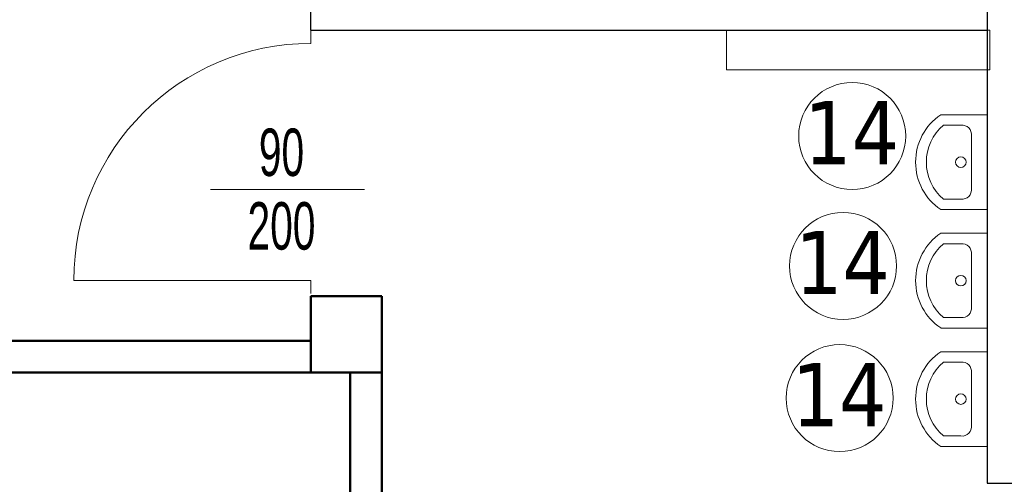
# Model space of a CAD drawing. Header units: millimetres. Extents: x 72202 to 304796, y 21658 to 519946.
# Tile 73 of 93: x 195681 to 196055, y 231633 to 231810. Entities that reach past the tile are written whole.
import ezdxf

# ---------------------------------------------------------------- set-up
doc = ezdxf.new("R2010")
doc.units = ezdxf.units.MM
for name, color, linetype, lineweight in [('DRZWI I OKNA OPISY', 30, 'Continuous', 9), ('linia - gruba - projektowana', 170, 'Continuous', 50), ('linia - meble', 5, 'Continuous', 9), ('linia - rzut - gruba - istn.', 250, 'Continuous', 50), ('LINIA CIENKA', 7, 'Continuous', 13), ('LINIA GRUBA', 7, 'Continuous', 30), ('LINIA WYMIAROWANIE', 1, 'Continuous', 9), ('wymiary', 1, 'Continuous', 15)]:
    doc.layers.add(name, color=color, linetype=linetype, lineweight=lineweight)
doc.styles.add('GENERATED_STYLE_2', font='txt')
doc.styles.get("Standard").update_dxf_attribs({"font": 'ARIALN.TTF', "width": 0.75})

# ---------------------------------------------------------------- blocks, each defined once
blk = doc.blocks.new('1')
at = {"layer": 'linia - meble'}
for p, q in [((196048.26, 221570.83), (196030.66, 221570.83)), ((196048.26, 221534.83), (196048.26, 221570.83)), ((196031.66, 221566.83), (196038.26, 221566.83)), ((196042.26, 221542.83), (196042.26, 221562.83)), ((196038.26, 221538.83), (196031.66, 221538.83)), ((196048.26, 221534.83), (196030.66, 221534.83))]:
    blk.add_line(p, q, dxfattribs=at)
blk.add_circle((196038.26, 221552.83), 2, dxfattribs=at)
for centre, radius, start, end in [((196042.74, 221552.83), 21.67, 123.855, 236.145), ((196043.49, 221552.83), 18.33, 130.1905, 229.8095), ((196038.76, 221563.33), 3.54, 351.8699, 98.1301), ((196038.76, 221542.33), 3.54, 261.8699, 8.1301)]:
    blk.add_arc(centre, radius, start, end, dxfattribs=at)

msp = doc.modelspace()

# ---------------------------------------------------------------- linework, layer by layer
at = {"layer": 'DRZWI I OKNA OPISY'}
msp.add_line((195753.259, 231745.423), (195811.686, 231745.423), dxfattribs=at)
at = {"layer": 'linia - gruba - projektowana'}
for p, q in [((195791.292, 231675.874), (195791.292, 231704.874)), ((195791.292, 231704.874), (195818.292, 231704.874)), ((195818.292, 231675.874), (195818.292, 231704.874)), ((195791.292, 231675.874), (195818.292, 231675.874))]:
    msp.add_line(p, q, dxfattribs=at)
at = {"layer": 'linia - rzut - gruba - istn.', "color": 7, "ltscale": 1.2}
for p, q in [((195791.292, 231687.874), (195665.292, 231687.874)), ((195791.292, 231675.874), (195665.292, 231675.874)), ((195806.292, 231451.874), (195806.292, 231675.874)), ((195818.292, 231451.874), (195818.292, 231675.874))]:
    msp.add_line(p, q, dxfattribs=at)
at = {"layer": 'LINIA CIENKA'}
for p, q in [((195791.292, 231800.874), (195791.292, 231805.874)), ((195791.292, 231710.874), (195701.292, 231710.874)), ((195791.292, 231710.874), (195791.292, 231705.874))]:
    msp.add_line(p, q, dxfattribs=at)
msp.add_lwpolyline([(195949.292, 231790.874), (196049.292, 231790.874), (196049.292, 231805.874), (195949.292, 231805.874)], close=True, dxfattribs=at)
msp.add_arc((195791.292, 231710.874), 90, 90, 180, dxfattribs=at)
at = {"layer": 'LINIA GRUBA'}
for p, q in [((196048.292, 232006.874), (196048.292, 231805.874)), ((195791.292, 231805.874), (195791.292, 231813.874)), ((195791.292, 231805.874), (196048.292, 231805.874)), ((196048.292, 231805.874), (196048.292, 231633.874)), ((196048.292, 231633.874), (196338.292, 231633.874))]:
    msp.add_line(p, q, dxfattribs=at)
at = {"layer": 'LINIA WYMIAROWANIE', "lineweight": -3, "ltscale": 1.2}
msp.add_line((195791.292, 231805.874), (195818.292, 231805.874), dxfattribs=at)
at = {"layer": 'wymiary'}
for centre in [(195997.002, 231765.698), (195993.536, 231716.354), (195992.237, 231666.143)]:
    msp.add_circle(centre, 20.326, dxfattribs=at)

# ---------------------------------------------------------------- block references
at = {"layer": 'LINIA WYMIAROWANIE', "lineweight": -3}
for p in [(0.018, 10202.936), (0.018, 10157.936), (0.018, 10112.936)]:
    msp.add_blockref('1', p, dxfattribs=at)

# ---------------------------------------------------------------- texts
at = {"layer": 'DRZWI I OKNA OPISY', "char_height": 18, "width": 130, "attachment_point": 5, "rotation": 0}
for s, insert in [('90', (195780.198, 231759.4)), ('200', (195780.198, 231731.438))]:
    msp.add_mtext(s, dxfattribs=dict(at, insert=insert))
at = {"layer": 'wymiary', "char_height": 24, "attachment_point": 1, "style": 'GENERATED_STYLE_2'}
for insert in [(195969.771, 231778.993), (195966.306, 231729.649), (195965.006, 231679.438)]:
    msp.add_mtext('{\\fTahoma|b0|i0|c238|p32; 14}', dxfattribs=dict(at, insert=insert))

doc.saveas('drawing.dxf')
